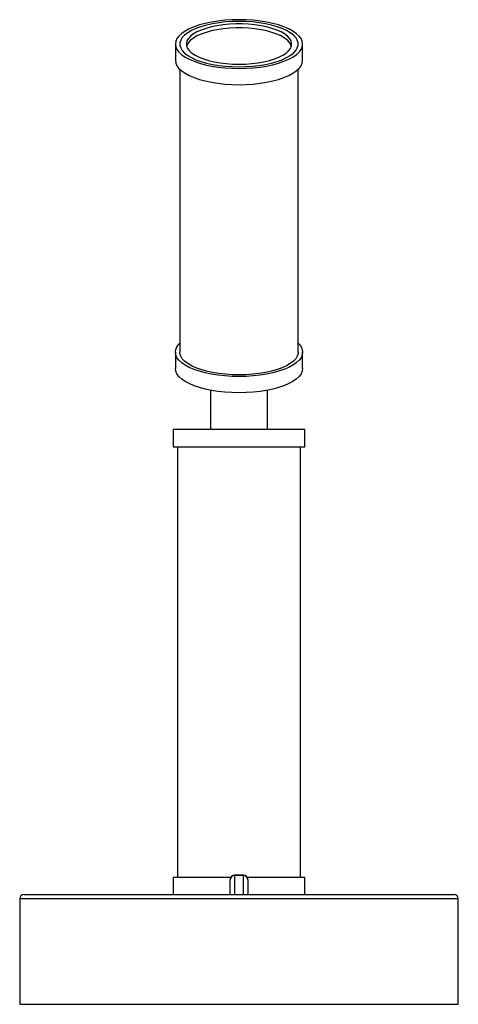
# Paper-space layout '_Inferior' of a CAD drawing. Header units: millimetres. Extents: x -50 to 50, y 0 to 224.
import ezdxf

# ---------------------------------------------------------------- set-up
doc = ezdxf.new("R2010")
doc.units = ezdxf.units.MM

psp = doc.layouts.new('_Inferior')

# ---------------------------------------------------------------- linework, layer by layer
at = {"color": 7, "linetype": 'Continuous', "lineweight": 25}
for p, q in [((-14.5, 218.75), (-14.5, 215.06)), ((14.5, 215.06), (14.5, 218.75)), ((-13.5, 213.03), (-13.5, 148.55)), ((13.5, 148.55), (13.5, 213.03)), ((-14.5, 148.55), (-14.5, 144.86)), ((14.5, 144.86), (14.5, 148.55)), ((-6.5, 139.89), (-6.5, 131)), ((6.5, 131), (6.5, 139.89)), ((-15, 131), (-15, 127)), ((-15, 131), (15, 131)), ((15, 127), (15, 131)), ((-15, 127), (15, 127)), ((-14, 127), (-14, 29)), ((14, 29), (14, 127)), ((1, 29.41), (-1, 29.41)), ((-1, 29.41), (-1, 25)), ((1, 29.34), (-1, 29.34)), ((1, 25), (1, 29.41)), ((-15, 29), (-15, 25)), ((-15, 29), (-1.81, 29)), ((-2, 25), (-2, 28.41)), ((1.81, 29), (15, 29)), ((2, 28.41), (2, 25)), ((15, 25), (15, 29)), ((-49, 25), (49, 25)), ((-50, 24), (-50, 0)), ((50, 0), (50, 24)), ((-50, 0), (50, 0))]:
    psp.add_line(p, q, dxfattribs=at)
at = {"color": 8, "linetype": 'Continuous', "lineweight": 25}
psp.add_line((50, 24), (-50, 24), dxfattribs=at)
at = {"color": 7, "linetype": 'Continuous', "lineweight": 25, "flags": 128}
for points in [[(0, 213.2), (1.62, 213.23), (3.23, 213.34), (4.79, 213.51), (6.29, 213.75), (7.71, 214.05), (9.04, 214.41), (10.25, 214.83), (11.34, 215.29), (12.28, 215.8), (13.06, 216.34), (13.69, 216.92), (14.14, 217.52), (14.41, 218.13), (14.5, 218.75), (14.41, 219.38), (14.14, 219.99), (13.69, 220.59), (13.06, 221.16), (12.28, 221.71), (11.34, 222.22), (10.25, 222.68), (9.04, 223.1), (7.71, 223.46), (6.29, 223.76), (4.79, 224), (3.23, 224.17), (1.62, 224.27), (0, 224.31), (-1.62, 224.27), (-3.23, 224.17), (-4.79, 224), (-6.29, 223.76), (-7.71, 223.46), (-9.04, 223.1), (-10.25, 222.68), (-11.34, 222.22), (-12.28, 221.71), (-13.06, 221.16), (-13.69, 220.59), (-14.14, 219.99), (-14.41, 219.38), (-14.5, 218.75), (-14.41, 218.13), (-14.14, 217.52), (-13.69, 216.92), (-13.06, 216.34), (-12.28, 215.8), (-11.34, 215.29), (-10.25, 214.83), (-9.04, 214.41), (-7.71, 214.05), (-6.29, 213.75), (-4.79, 213.51), (-3.23, 213.34), (-1.62, 213.23), (0, 213.2)], [(0, 213.58), (1.57, 213.62), (3.11, 213.72), (4.62, 213.89), (6.06, 214.13), (7.42, 214.43), (8.68, 214.79), (9.82, 215.2), (10.83, 215.67), (11.69, 216.17), (12.4, 216.71), (12.93, 217.27), (13.29, 217.86), (13.48, 218.45), (13.48, 219.05), (13.29, 219.65), (12.93, 220.24), (12.4, 220.8), (11.69, 221.34), (10.83, 221.84), (9.82, 222.3), (8.68, 222.71), (7.42, 223.07), (6.06, 223.37), (4.62, 223.61), (3.11, 223.79), (1.57, 223.89), (0, 223.92), (-1.57, 223.89), (-3.11, 223.79), (-4.62, 223.61), (-6.06, 223.37), (-7.42, 223.07), (-8.68, 222.71), (-9.82, 222.3), (-10.83, 221.84), (-11.69, 221.34), (-12.4, 220.8), (-12.93, 220.24), (-13.29, 219.65), (-13.48, 219.05), (-13.48, 218.45), (-13.29, 217.86), (-12.93, 217.27), (-12.4, 216.71), (-11.69, 216.17), (-10.83, 215.67), (-9.82, 215.2), (-8.68, 214.79), (-7.42, 214.43), (-6.06, 214.13), (-4.62, 213.89), (-3.11, 213.72), (-1.57, 213.62), (0, 213.58)], [(0, 213.58), (1.57, 213.62), (3.11, 213.72), (4.62, 213.89), (6.06, 214.13), (7.42, 214.43), (8.68, 214.79), (9.82, 215.2), (10.83, 215.67), (11.69, 216.17), (12.4, 216.71), (12.93, 217.27), (13.29, 217.86), (13.48, 218.45), (13.48, 219.05), (13.29, 219.65), (12.93, 220.24), (12.4, 220.8), (11.69, 221.34), (10.83, 221.84), (9.82, 222.3), (8.68, 222.71), (7.42, 223.07), (6.06, 223.37), (4.62, 223.61), (3.11, 223.79), (1.57, 223.89), (0, 223.92), (-1.57, 223.89), (-3.11, 223.79), (-4.62, 223.61), (-6.06, 223.37), (-7.42, 223.07), (-8.68, 222.71), (-9.82, 222.3), (-10.83, 221.84), (-11.69, 221.34), (-12.4, 220.8), (-12.93, 220.24), (-13.29, 219.65), (-13.48, 219.05), (-13.48, 218.45), (-13.29, 217.86), (-12.93, 217.27), (-12.4, 216.71), (-11.69, 216.17), (-10.83, 215.67), (-9.82, 215.2), (-8.68, 214.79), (-7.42, 214.43), (-6.06, 214.13), (-4.62, 213.89), (-3.11, 213.72), (-1.57, 213.62), (0, 213.58)], [(0, 214.16), (1.47, 214.19), (2.93, 214.3), (4.33, 214.47), (5.68, 214.7), (6.93, 215), (8.08, 215.36), (9.11, 215.76), (10, 216.21), (10.74, 216.7), (11.32, 217.23), (11.72, 217.77), (11.95, 218.33), (11.99, 218.89), (11.86, 219.46), (11.54, 220.01), (11.05, 220.55), (10.39, 221.05), (9.58, 221.52), (8.61, 221.95), (7.52, 222.33), (6.32, 222.66), (5.02, 222.93), (3.64, 223.13), (2.2, 223.27), (0.74, 223.34), (-0.74, 223.34), (-2.2, 223.27), (-3.64, 223.13), (-5.02, 222.93), (-6.32, 222.66), (-7.52, 222.33), (-8.61, 221.95), (-9.58, 221.52), (-10.39, 221.05), (-11.05, 220.55), (-11.54, 220.01), (-11.86, 219.46), (-11.99, 218.89), (-11.95, 218.33), (-11.72, 217.77), (-11.32, 217.23), (-10.74, 216.7), (-10, 216.21), (-9.11, 215.76), (-8.08, 215.36), (-6.93, 215), (-5.68, 214.7), (-4.33, 214.47), (-2.93, 214.3), (-1.47, 214.19), (0, 214.16)], [(11.94, 218.29), (11.86, 218.53), (11.54, 219.09), (11.05, 219.62), (10.39, 220.13), (9.58, 220.6), (8.61, 221.03), (7.52, 221.41), (6.32, 221.74), (5.02, 222.01), (3.64, 222.21), (2.2, 222.35), (0.74, 222.42), (-0.74, 222.42), (-2.2, 222.35), (-3.64, 222.21), (-5.02, 222.01), (-6.32, 221.74), (-7.52, 221.41), (-8.61, 221.03), (-9.58, 220.6), (-10.39, 220.13), (-11.05, 219.62), (-11.54, 219.09), (-11.86, 218.53), (-11.94, 218.29)], [(-14.5, 215.06), (-14.41, 214.44), (-14.14, 213.82), (-13.69, 213.22), (-13.06, 212.65), (-12.28, 212.1), (-11.34, 211.6), (-10.25, 211.13), (-9.04, 210.72), (-7.71, 210.36), (-6.29, 210.05), (-4.79, 209.82), (-3.23, 209.64), (-1.62, 209.54), (0, 209.5)], [(0, 209.5), (1.62, 209.54), (3.23, 209.64), (4.79, 209.82), (6.29, 210.05), (7.71, 210.36), (9.04, 210.72), (10.25, 211.13), (11.34, 211.6), (12.28, 212.1), (13.06, 212.65), (13.69, 213.22), (14.14, 213.82), (14.41, 214.44), (14.5, 215.06)], [(13.5, 150.58), (13.69, 150.39), (14.14, 149.79), (14.41, 149.17), (14.5, 148.55), (14.41, 147.93), (14.14, 147.31), (13.69, 146.72), (13.06, 146.14), (12.28, 145.6), (11.34, 145.09), (10.25, 144.62), (9.04, 144.21), (7.71, 143.85), (6.29, 143.55), (4.79, 143.31), (3.23, 143.14), (1.62, 143.03), (0, 143), (-1.62, 143.03), (-3.23, 143.14), (-4.79, 143.31), (-6.29, 143.55), (-7.71, 143.85), (-9.04, 144.21), (-10.25, 144.62), (-11.34, 145.09), (-12.28, 145.6), (-13.06, 146.14), (-13.69, 146.72), (-14.14, 147.31), (-14.41, 147.93), (-14.5, 148.55), (-14.41, 149.17), (-14.14, 149.79), (-13.69, 150.39), (-13.5, 150.58)], [(13.5, 148.55), (13.48, 148.25), (13.29, 147.65), (12.93, 147.07), (12.4, 146.5), (11.69, 145.96), (10.83, 145.46), (9.82, 145), (8.68, 144.59), (7.42, 144.23), (6.06, 143.93), (4.62, 143.69), (3.11, 143.52), (1.57, 143.41), (0, 143.38), (-1.57, 143.41), (-3.11, 143.52), (-4.62, 143.69), (-6.06, 143.93), (-7.42, 144.23), (-8.68, 144.59), (-9.82, 145), (-10.83, 145.46), (-11.69, 145.96), (-12.4, 146.5), (-12.93, 147.07), (-13.29, 147.65), (-13.48, 148.25), (-13.5, 148.55)], [(14.5, 144.86), (14.41, 144.23), (14.14, 143.62), (13.69, 143.02), (13.06, 142.45), (12.28, 141.9), (11.34, 141.39), (10.25, 140.93), (9.04, 140.51), (7.71, 140.15), (6.29, 139.85), (4.79, 139.61), (3.23, 139.44), (1.62, 139.34), (0, 139.3), (-1.62, 139.34), (-3.23, 139.44), (-4.79, 139.61), (-6.29, 139.85), (-7.71, 140.15), (-9.04, 140.51), (-10.25, 140.93), (-11.34, 141.39), (-12.28, 141.9), (-13.06, 142.45), (-13.69, 143.02), (-14.14, 143.62), (-14.41, 144.23), (-14.5, 144.86)]]:
    psp.add_lwpolyline(points, dxfattribs=at)
at = {"color": 7, "linetype": 'Continuous', "lineweight": 25}
for centre, radius, start, end in [((-1, 28.41), 1, 90, 180), ((-1.02, 28.36), 0.984, 89.0643, 179.0327), ((1, 28.41), 1, 0, 90), ((1.02, 28.36), 0.984, 0.9673, 90.9357), ((-49, 24), 1, 90, 180), ((49, 24), 1, 0, 90)]:
    psp.add_arc(centre, radius, start, end, dxfattribs=at)

doc.saveas('drawing.dxf')
